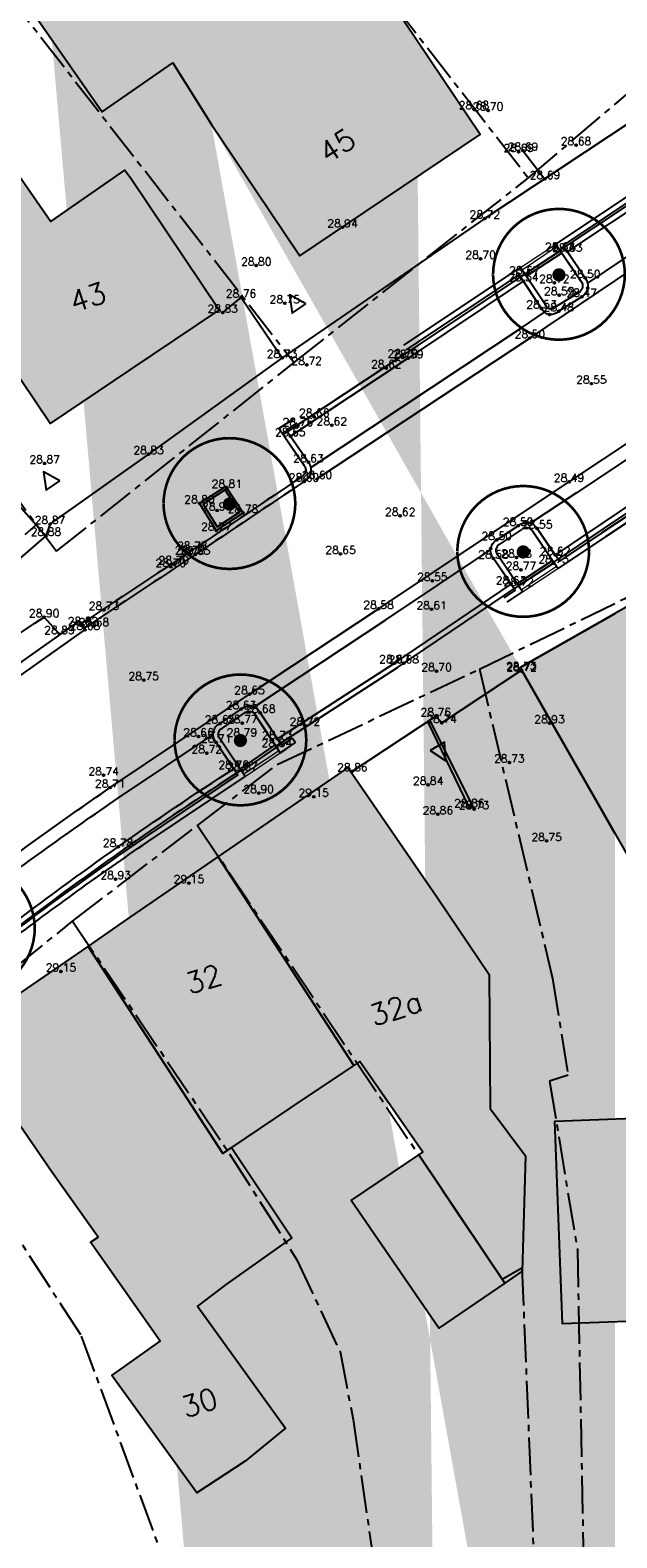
# Model space of a CAD drawing. Header units: metres. Extents: x 202952 to 203755, y 348879 to 349702.
# Tile 79 of 82: x 203532 to 203555, y 349503 to 349560. Entities that reach past the tile are written whole.
import ezdxf
from ezdxf.enums import TextEntityAlignment as Align

# ---------------------------------------------------------------- set-up
doc = ezdxf.new("R2010")
doc.units = ezdxf.units.M
doc.linetypes.add('1-200 CENTER', pattern=[4.28625, 2.8575, -0.47625, 0.47625, -0.47625])
for name, color, linetype in [('PH-BEST-BEBOUWING', 1, 'Continuous'), ('PH-BEST-BEBOUWING-ARCERING', 254, 'Continuous'), ('PH-BEST-HUISNUMMER', 7, 'Continuous'), ('PH-BEST-INRIT', 8, 'Continuous'), ('PH-BEST-KADASTRALE-GRENS', 240, '1-200 CENTER'), ('PH-INM-BOOM-HANDHAVEN', 96, 'Continuous'), ('PH-INM-HOOGTE', 20, 'Continuous'), ('PH-INM-HOOGTEPUNT', 20, 'Continuous'), ('PH-INM-KANTVERHARDING', 253, 'Continuous'), ('PH-NIEUW-BAND-18-20', 115, 'Continuous')]:
    doc.layers.add(name, color=color, linetype=linetype)
doc.layers.add('PH-NIEUW-OPSLUITBAND-10', color=115, linetype='Continuous', lineweight=18)
doc.styles.add('ISO', font='ISO')
doc.styles.add('ROMANS', font='romans.shx')

# ---------------------------------------------------------------- blocks, each defined once
blk = doc.blocks.new('INRITSYMBOOL')
at = {"layer": 'PH-BEST-INRIT'}
blk.add_lwpolyline([(-0.315, 0.63), (0, 0), (0.315, 0.63)], close=True, dxfattribs=at)
blk = doc.blocks.new('MARKER', base_point=(45, 10))
at = {"color": 0}
for radius in [0.35, 0.25]:
    blk.add_circle((45, 10), radius, dxfattribs=at)
at = {"color": 0, "style": 'ISO'}
blk.add_attdef('MARKER', (45.6, 10), '', height=0.9, dxfattribs=at)
blk = doc.blocks.new('*U15')
at = {"const_width": 0.1}
blk.add_lwpolyline([(-2.5, 0.004, 0.990403), (2.5, 0.03, 0.990403), (-2.5, 0.018)], format="xyb", dxfattribs=at)
at = {"linetype": 'Continuous', "const_width": 0.25}
blk.add_lwpolyline([(-0.125, 0, 1), (0.125, 0, 1)], format="xyb", close=True, dxfattribs=at)

msp = doc.modelspace()

# ---------------------------------------------------------------- hatches: boundary and pattern name
at = {"layer": 'PH-BEST-BEBOUWING-ARCERING'}
h = msp.add_hatch(color=256, dxfattribs=at)
h.dxf.hatch_style = 1
h.paths.add_polyline_path([(203546.09, 349561.31), (203544.88, 349563.015), (203544.402, 349562.68), (203542.157, 349565.917), (203537.682, 349562.789), (203535.411, 349566.052), (203531.051, 349563.009), (203535.105, 349557.187), (203537.782, 349559.053), (203539.25, 349556.71), (203540.942, 349554.194), (203542.6, 349551.73), (203545.045, 349553.374), (203549.44, 349556.33)])
h = msp.add_hatch(color=256, dxfattribs=at)
h.paths.add_polyline_path([(203540.009, 349517.924), (203539.679, 349517.703), (203534.573, 349525.552), (203535.756, 349526.365), (203539.507, 349528.944), (203544.65, 349521.035), (203542.774, 349519.778)], flags=16)
h.paths.add_polyline_path([(203550.377, 349512.783), (203547.881, 349511.08), (203544.555, 349515.914), (203547.115, 349517.643)], flags=16)
edge = h.paths.add_edge_path()
edge.add_line((203553.259, 349471.405), (203554.562, 349471.68))
edge.add_line((203539.25, 349556.71), (203537.782, 349559.053))
edge.add_line((203537.782, 349559.053), (203535.105, 349557.187))
edge.add_line((203535.105, 349557.187), (203533.194, 349559.932))
edge.add_line((203548.952, 349380.322), (203553.998, 349380.879))
edge.add_line((203553.998, 349380.879), (203553.895, 349381.816))
edge.add_line((203553.895, 349381.816), (203554.562, 349381.89))
edge.add_line((203548.08, 349281.827), (203554.562, 349281.972))
edge.add_line((203525.032, 349559.932), (203526.638, 349557.904))
edge.add_line((203526.638, 349557.904), (203522.972, 349554.955))
edge.add_line((203522.972, 349554.955), (203519.031, 349559.932))
edge.add_line((203554.562, 349271.214), (203548.32, 349271.075))
edge.add_line((203548.32, 349271.075), (203548.08, 349281.827))
edge.add_line((203554.562, 349368.005), (203554.29, 349367.975))
edge.add_line((203554.29, 349367.975), (203554.071, 349369.968))
edge.add_line((203554.071, 349369.968), (203550.142, 349369.534))
edge.add_line((203550.142, 349369.534), (203548.952, 349380.322))
edge.add_line((203547.017, 349559.932), (203549.44, 349556.33))
edge.add_line((203549.44, 349556.33), (203545.045, 349553.374))
edge.add_line((203545.045, 349553.374), (203542.6, 349551.73))
edge.add_line((203542.6, 349551.73), (203540.942, 349554.194))
edge.add_line((203540.942, 349554.194), (203539.25, 349556.71))
edge.add_line((203554.562, 349529.822), (203553.638, 349531.437))
edge.add_line((203553.638, 349531.437), (203550.96, 349536.12))
edge.add_line((203550.96, 349536.12), (203554.562, 349538.177))
edge.add_line((203554.562, 349511.313), (203552.567, 349511.238))
edge.add_line((203552.567, 349511.238), (203552.281, 349518.928))
edge.add_line((203552.281, 349518.928), (203554.562, 349519.013))
edge.add_line((203554.562, 349466.764), (203554.252, 349466.699))
edge.add_line((203554.252, 349466.699), (203553.259, 349471.405))
msp.add_hatch(color=256, dxfattribs=at).paths.add_polyline_path([(203529.787, 349550.341), (203529.623, 349550.574), (203530.26, 349551.026), (203528.16, 349554.017), (203531.057, 349556.038), (203533.156, 349553.031), (203535.959, 349554.976), (203536.19, 349554.67), (203539.54, 349549.69), (203536.149, 349547.404), (203533.13, 349545.37)])
h = msp.add_hatch(color=256, dxfattribs=at)
h.dxf.hatch_style = 1
h.paths.add_polyline_path([(203560.072, 349535.336), (203558.34, 349538.364), (203557.49, 349539.85), (203556.22, 349539.125), (203554.687, 349538.249), (203550.96, 349536.12), (203553.638, 349531.437), (203555.219, 349528.672), (203555.322, 349528.731), (203556.962, 349525.866), (203557.861, 349524.276), (203560.827, 349526.016), (203558.664, 349529.919), (203558.328, 349530.524), (203561.692, 349532.499), (203560.47, 349534.64)])
h = msp.add_hatch(color=256, dxfattribs=at)
h.paths.add_polyline_path([(203540.009, 349517.924), (203539.679, 349517.703), (203534.573, 349525.552), (203535.756, 349526.365), (203539.507, 349528.944), (203544.65, 349521.035), (203542.774, 349519.778)])
h.paths.add_polyline_path([(203550.377, 349512.783), (203547.881, 349511.08), (203544.555, 349515.914), (203547.115, 349517.643)])
h.paths.add_polyline_path([(203539.507, 349528.944), (203544.256, 349532.21), (203544.43, 349532.33), (203544.691, 349531.951), (203547.83, 349527.39), (203549.791, 349524.483), (203549.825, 349519.409), (203551.169, 349517.612), (203551.036, 349513.233), (203550.377, 349512.783), (203547.115, 349517.643), (203547.272, 349517.749), (203544.878, 349521.188), (203544.65, 349521.035)])
h = msp.add_hatch(color=256, dxfattribs=at)
h.paths.add_polyline_path([(203540.009, 349517.924), (203539.679, 349517.703), (203534.573, 349525.552), (203535.756, 349526.365), (203539.507, 349528.944), (203544.65, 349521.035), (203542.774, 349519.778)])
h.paths.add_polyline_path([(203529.64, 349522.16), (203531.175, 349523.216), (203534.573, 349525.552), (203539.679, 349517.703), (203540.009, 349517.924), (203542.3, 349514.501), (203539.79, 349512.714), (203538.723, 349511.908), (203542.06, 349507.285), (203540.53, 349506.035), (203538.698, 349504.836), (203535.466, 349509.276), (203537.309, 349510.589), (203534.66, 349514.335), (203534.948, 349514.531), (203533.184, 349517.017), (203533.04, 349517.22)])
h = msp.add_hatch(color=256, dxfattribs=at)
h.dxf.hatch_style = 1
h.paths.add_polyline_path([(203561.609, 349519.276), (203560.891, 349511.549), (203552.567, 349511.238), (203552.281, 349518.928)])

# ---------------------------------------------------------------- linework, layer by layer
at = {"layer": 'PH-BEST-BEBOUWING'}
for points in [[(203531.051, 349563.009), (203535.105, 349557.187), (203537.782, 349559.053), (203539.25, 349556.71)], [(203539.25, 349556.71), (203540.942, 349554.194), (203542.6, 349551.73), (203545.045, 349553.374), (203549.44, 349556.33), (203546.09, 349561.31)], [(203557.49, 349539.85), (203556.22, 349539.125), (203554.687, 349538.249), (203550.96, 349536.12)], [(203554.562, 349529.822), (203553.638, 349531.437), (203550.96, 349536.12), (203554.562, 349538.177)], [(203550.96, 349536.12), (203553.638, 349531.437), (203555.219, 349528.672), (203555.322, 349528.731), (203556.962, 349525.866)], [(203561.609, 349519.276), (203560.891, 349511.549), (203552.567, 349511.238), (203552.281, 349518.928), (203561.609, 349519.276)]]:
    msp.add_lwpolyline(points, dxfattribs=at)
for points in [[(203529.787, 349550.341), (203529.623, 349550.574), (203530.26, 349551.026), (203528.16, 349554.017), (203531.057, 349556.038), (203533.156, 349553.031), (203535.959, 349554.976), (203536.19, 349554.67), (203539.54, 349549.69), (203536.149, 349547.404), (203533.13, 349545.37), (203529.787, 349550.341)], [(203539.507, 349528.944), (203544.256, 349532.21), (203544.43, 349532.33), (203544.691, 349531.951), (203547.83, 349527.39), (203549.791, 349524.483), (203549.825, 349519.409), (203551.169, 349517.612), (203551.036, 349513.233), (203550.377, 349512.783), (203547.115, 349517.643), (203547.272, 349517.749), (203544.878, 349521.188), (203544.65, 349521.035), (203539.507, 349528.944)], [(203540.009, 349517.924), (203539.679, 349517.703), (203534.573, 349525.552), (203535.756, 349526.365), (203539.507, 349528.944), (203544.65, 349521.035), (203542.774, 349519.778), (203540.009, 349517.924)], [(203529.64, 349522.16), (203531.175, 349523.216), (203534.573, 349525.552), (203539.679, 349517.703), (203540.009, 349517.924), (203542.3, 349514.501), (203539.79, 349512.714), (203538.723, 349511.908), (203542.06, 349507.285), (203540.53, 349506.035), (203538.698, 349504.836), (203535.466, 349509.276), (203537.309, 349510.589), (203534.66, 349514.335), (203534.948, 349514.531), (203533.184, 349517.017), (203533.04, 349517.22), (203529.64, 349522.16)], [(203550.377, 349512.783), (203547.881, 349511.08), (203544.555, 349515.914), (203547.115, 349517.643), (203550.377, 349512.783)]]:
    msp.add_lwpolyline(points, close=True, dxfattribs=at)
at = {"layer": 'PH-BEST-KADASTRALE-GRENS', "ltscale": 0.5}
for p, q in [((203511.717, 349587.079), (203542.386, 349547.684)), ((203517.464, 349562.271), (203532.609, 349541.544)), ((203551.275, 349554.687), (203558.851, 349561.124)), ((203542.386, 349547.684), (203551.275, 349554.687)), ((203527.363, 349536.919), (203532.609, 349541.544)), ((203549.415, 349536.061), (203558.874, 349540.65)), ((203533.981, 349526.505), (203538.728, 349530.135))]:
    msp.add_line(p, q, dxfattribs=at)
for points in [[(203520.181, 349595.373), (203544.811, 349563.006), (203551.275, 349554.687)], [(203532.609, 349541.544), (203533.374, 349540.531), (203542.386, 349547.684)], [(203538.728, 349530.135), (203541.748, 349532.445), (203549.415, 349536.061)], [(203549.415, 349536.061), (203552.191, 349524.339), (203552.779, 349520.664), (203552.076, 349520.439), (203553.134, 349514.055), (203553.681, 349486.128), (203554.562, 349486.33)], [(203549.415, 349536.061), (203552.191, 349524.339), (203552.779, 349520.664), (203552.076, 349520.439), (203553.134, 349514.055), (203553.681, 349486.128), (203559.407, 349487.444)], [(203538.728, 349530.135), (203550.276, 349512.934), (203551.029, 349513.36), (203552.154, 349485.89), (203547.915, 349484.923)], [(203527.688, 349521.033), (203530.058, 349523.343), (203533.981, 349526.505)], [(203533.981, 349526.505), (203539.938, 349517.689), (203542.492, 349513.667), (203544.128, 349510.188), (203544.623, 349507.612), (203547.915, 349484.923)], [(203527.688, 349521.033), (203534.315, 349510.778), (203544.122, 349484.06)]]:
    msp.add_lwpolyline(points, dxfattribs=at)
at = {"layer": 'PH-INM-KANTVERHARDING'}
for p, q in [((203550.973, 349550.941), (203546.603, 349548.018)), ((203550.177, 349540.791), (203551.007, 349541.342)), ((203551.441, 349541.284), (203552.238, 349540.112)), ((203550.896, 349539.225), (203550.109, 349540.384)), ((203541.663, 349533.188), (203540.338, 349532.28))]:
    msp.add_line(p, q, dxfattribs=at)
at = {"layer": 'PH-INM-KANTVERHARDING', "flags": 128}
for points in [[(203571.59, 349567.836), (203564.52, 349563.04), (203557.152, 349558.131), (203549.621, 349553.149), (203541.931, 349547.866)], [(203543.255, 349543.271), (203551.33, 349548.616), (203559.138, 349553.863), (203562.655, 349556.135)], [(203551.068, 349555.721), (203551.904, 349554.644)], [(203539.679, 349549.578), (203540.374, 349550.151), (203541.931, 349547.866), (203536.867, 349544.215), (203533.128, 349541.565), (203532.972, 349541.12)], [(203529.754, 349544.759), (203532.972, 349541.12), (203526.016, 349535.085)], [(203538.797, 349542.348), (203539.436, 349541.313), (203540.448, 349541.986), (203539.802, 349542.992), (203538.797, 349542.348)], [(203552.178, 349540.166), (203550.851, 349539.302)], [(203552.233, 349540.082), (203550.905, 349539.218)], [(203544.598, 349532.188), (203547.761, 349534.278), (203547.986, 349534.028), (203551.008, 349536.026), (203551.018, 349535.981)], [(203549.032, 349530.83), (203547.472, 349534.057), (203547.553, 349534.071), (203549.214, 349530.753)]]:
    msp.add_lwpolyline(points, dxfattribs=at)
at = {"layer": 'PH-INM-KANTVERHARDING'}
for points in [[(203553.523, 349550.692), (203558.863, 349554.281), (203562.393, 349556.569)], [(203559.185, 349547.276), (203563.64, 349550.218), (203568.611, 349553.504), (203568.832, 349553.17), (203563.861, 349549.884), (203559.403, 349546.936), (203553.095, 349542.749), (203551.36, 349541.593)], [(203543.015, 349543.712), (203551.053, 349549.032), (203551.887, 349549.593)], [(203552.238, 349540.112), (203556.046, 349542.668), (203560.497, 349545.612)], [(203540.862, 349534.626), (203540.971, 349534.699), (203545.866, 349537.935), (203549.84, 349540.581)], [(203541.695, 349533.139), (203546.304, 349536.123), (203550.896, 349539.225)]]:
    msp.add_lwpolyline(points, dxfattribs=at)
for points in [[(203557.649, 349555.144), (203552.752, 349551.89), (203553.43, 349550.893, -0.449897), (203553.297, 349550.176), (203552.427, 349549.632, -0.52983), (203551.773, 349549.737), (203550.972, 349550.936), (203552.48, 349551.921)], [(203557.539, 349555.311), (203552.472, 349551.945), (203553.268, 349550.774, -0.457352), (203553.193, 349550.346), (203552.296, 349549.785)], [(203552.296, 349549.785, -0.585535), (203551.949, 349549.833), (203551.195, 349550.962), (203552.534, 349551.837)], [(203551.081, 349550.773), (203546.714, 349547.852), (203542.247, 349544.899), (203542.932, 349543.903, -0.450593), (203542.765, 349543.175, -0.001356), (203538.631, 349540.405, -0.001379), (203534.412, 349537.611)], [(203546.604, 349548.019), (203541.966, 349544.953), (203542.769, 349543.788, -0.460554), (203542.662, 349543.346, -0.001359), (203538.521, 349540.572, -0.001381), (203534.296, 349537.775)], [(203427.001, 349431.955, 0.029006), (203435.731, 349435.695), (203437.428, 349436.504, 0.047479), (203454.494, 349447.066), (203456.047, 349448.269, 0.039107), (203467.126, 349458.936), (203473.96, 349466.798), (203480.915, 349474.975), (203488.718, 349484.11), (203491.685, 349487.573), (203496.799, 349493.534), (203501.851, 349499.449), (203508.03, 349506.684, -0.039138), (203524.494, 349523.23, -0.013499), (203529.802, 349527.52, -0.013681), (203535.409, 349531.569), (203540.694, 349535.115), (203545.59, 349538.351), (203552.818, 349543.165), (203559.127, 349547.352)], [(203550.883, 349541.5, -0.466822), (203551.609, 349541.392), (203552.291, 349540.389), (203555.935, 349542.835), (203560.217, 349545.666), (203559.364, 349546.91)], [(203549.951, 349540.261, -0.47165), (203550.073, 349540.962), (203550.883, 349541.5)], [(203540.375, 349534.55, -0.477447), (203541.101, 349534.409), (203541.753, 349533.415), (203546.194, 349536.29), (203550.618, 349539.279), (203549.951, 349540.261)], [(203539.43, 349533.284, -0.501255), (203539.576, 349534.004), (203540.375, 349534.55)], [(203530.39, 349527.339, -0.012968), (203535.689, 349531.155), (203539.314, 349533.587)], [(203531.447, 349526.199, -0.019212), (203540.094, 349532.286), (203539.43, 349533.284)]]:
    msp.add_lwpolyline(points, format="xyb", dxfattribs=at)
at = {"layer": 'PH-INM-KANTVERHARDING', "flags": 128}
msp.add_lwpolyline([(203538.934, 349542.317), (203539.467, 349541.453), (203540.31, 349542.015), (203539.772, 349542.854)], close=True, dxfattribs=at)
msp.add_lwpolyline([(203522.119, 349529), (203520.993, 349530.369), (203521.464, 349530.775), (203522.025, 349530.105, -0.024304), (203532.905, 349538.032), (203533.486, 349537.394)], format="xyb", dxfattribs=at)
at = {"layer": 'PH-INM-KANTVERHARDING'}
msp.add_lwpolyline([(203521.648, 349528.038), (203527.925, 349532.944), (203534.454, 349537.551), (203534.224, 349537.878), (203527.686, 349533.265), (203521.402, 349528.353)], close=True, dxfattribs=at)
msp.add_lwpolyline([(203540.393, 349532.197), (203539.588, 349533.408, -0.532885), (203539.674, 349533.829), (203540.497, 349534.391, -0.496134), (203540.928, 349534.308), (203541.718, 349533.105)], format="xyb", close=True, dxfattribs=at)
for centre, radius, start, end in [((203551.201, 349541.142), 0.279, 30.6918, 134.1328), ((203550.301, 349540.561), 0.261, 118.2911, 222.7226), ((203614.944, 349416.769), 137.446, 122.85732, 127.42702)]:
    msp.add_arc(centre, radius, start, end, dxfattribs=at)
at = {"layer": 'PH-NIEUW-BAND-18-20', "ltscale": 0.2}
for points in [[(203552.315, 349552.176), (203561.508, 349558.296)], [(203552.594, 349552.121), (203561.447, 349558.015)], [(203552.315, 349552.176), (203553.296, 349550.733)], [(203552.594, 349552.121), (203553.462, 349550.846)], [(203546.553, 349548.34), (203550.979, 349551.286)], [(203551.939, 349549.848), (203550.978, 349551.286)], [(203546.664, 349548.174), (203550.923, 349551.009)], [(203551.773, 349549.737), (203550.923, 349551.009)], [(203541.809, 349545.182), (203542.392, 349545.57)], [(203542.769, 349543.788), (203541.809, 349545.182)], [(203542.089, 349545.128), (203542.505, 349545.405)], [(203542.933, 349543.901), (203542.089, 349545.128)], [(203555.247, 349541.777), (203554.202, 349541.083), (203552.396, 349539.88), (203551.441, 349541.284)], [(203555.137, 349541.943), (203554.092, 349541.25), (203552.45, 349540.156), (203551.609, 349541.392)], [(203550.473, 349538.599), (203551.057, 349538.988), (203550.109, 349540.384)], [(203550.36, 349538.765), (203550.778, 349539.043), (203549.951, 349540.261)], [(203540.928, 349534.308), (203541.86, 349532.887), (203542.079, 349533.034), (203542.445, 349533.276)], [(203541.101, 349534.409), (203541.917, 349533.166), (203541.969, 349533.201), (203542.329, 349533.439)], [(203542.329, 349533.439), (203542.329, 349533.439)], [(203542.329, 349533.439), (203542.445, 349533.276)]]:
    msp.add_lwpolyline(points, dxfattribs=at)
for points in [[(203530.553, 349527.025), (203531.565, 349525.721, -0.013042), (203536.81, 349529.498), (203540.528, 349531.993), (203539.588, 349533.408)], [(203539.43, 349533.284), (203540.251, 349532.049), (203536.698, 349529.664, 0.012644), (203531.602, 349526), (203530.712, 349527.147)]]:
    msp.add_lwpolyline(points, format="xyb", dxfattribs=at)
at = {"layer": 'PH-NIEUW-OPSLUITBAND-10', "ltscale": 0.2}
for points in [[(203550.978, 349551.286), (203552.315, 349552.176)], [(203551.034, 349551.203), (203552.371, 349552.093)], [(203551.001, 349539.071), (203552.34, 349539.963)], [(203551.057, 349538.988), (203552.396, 349539.88)], [(203540.473, 349532.077), (203541.805, 349532.971)], [(203540.528, 349531.993), (203541.86, 349532.887)]]:
    msp.add_lwpolyline(points, dxfattribs=at)

# ---------------------------------------------------------------- block references
at = {"layer": 'PH-BEST-INRIT'}
for p, rotation in [((203542.212, 349550.25), 214.3425773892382), ((203532.881, 349543.54), 214.3425773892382), ((203548.142, 349532.587), 30.20337302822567)]:
    msp.add_blockref('INRITSYMBOOL', p, dxfattribs=dict(at, rotation=rotation))
at = {"layer": 'PH-INM-BOOM-HANDHAVEN'}
for p in [(203552.434, 349551.01), (203539.933, 349542.319), (203551.077, 349540.505), (203540.349, 349533.357), (203530.049, 349526.217)]:
    msp.add_blockref('*U15', p, dxfattribs=at)
at = {"layer": 'PH-INM-HOOGTEPUNT', "xscale": 0.1, "yscale": 0.1, "zscale": 0.1}
for p in [(203549.209, 349557.29, 28.678), (203549.747, 349557.243, 28.698), (203550.905, 349555.67, 28.689), (203551.068, 349555.721, 28.686), (203553.082, 349555.928, 28.684), (203551.904, 349554.644, 28.689), (203544.223, 349552.813, 28.936), (203549.621, 349553.149, 28.715), (203552.48, 349551.921, 28.643), (203552.752, 349551.89, 28.534), (203540.95, 349551.362, 28.804), (203549.46, 349551.621, 28.698), (203551.084, 349550.775, 28.537), (203551.12, 349551.032, 28.666), (203552.261, 349550.707, 28.718), (203553.43, 349550.893, 28.502), (203540.374, 349550.151, 28.764), (203552.444, 349550.242, 28.587), (203553.297, 349550.176, 28.474), (203553.525, 349550.505, 28.471), (203539.679, 349549.578, 28.834), (203542.034, 349549.932, 28.751), (203551.773, 349549.737, 28.53), (203552.076, 349549.51, 28.483), (203552.427, 349549.632, 28.475), (203551.33, 349548.616, 28.5), (203541.931, 349547.866, 28.728), (203546.511, 349547.874, 28.701), (203546.714, 349547.852, 28.59), (203542.865, 349547.599, 28.718), (203545.884, 349547.473, 28.619), (203553.666, 349546.885, 28.553), (203543.149, 349545.627, 28.656), (203542.247, 349544.899, 28.65), (203542.529, 349545.276, 28.756), (203543.817, 349545.307, 28.621), (203532.923, 349543.863, 28.866), (203536.867, 349544.215, 28.831), (203542.932, 349543.903, 28.632), (203542.765, 349543.175, 28.602), (203543.013, 349543.504, 28.599), (203543.255, 349543.271, 28.596), (203552.818, 349543.165, 28.494), (203539.836, 349542.939, 28.808), (203538.797, 349542.348, 28.804), (203539.467, 349542.08, 28.913), (203540.448, 349541.986, 28.778), (203533.128, 349541.565, 28.866), (203546.411, 349541.872, 28.623), (203550.883, 349541.5, 28.5), (203551.226, 349541.62, 28.52), (203551.609, 349541.392, 28.546), (203532.972, 349541.12, 28.878), (203539.436, 349541.313, 28.771), (203550.073, 349540.962, 28.502), (203538.439, 349540.418, 28.78), (203538.524, 349540.594, 28.78), (203538.631, 349540.405, 28.651), (203544.147, 349540.429, 28.649), (203549.845, 349540.63, 28.526), (203549.951, 349540.261, 28.582), (203550.822, 349540.295, 28.784), (203552.291, 349540.389, 28.615), (203537.709, 349539.944, 28.7), (203537.822, 349540.042, 28.696), (203550.992, 349539.826, 28.774), (203552.233, 349540.082, 28.726), (203547.63, 349539.408, 28.547), (203550.618, 349539.279, 28.628), (203550.905, 349539.218, 28.724), (203532.905, 349538.032, 28.901), (203535.171, 349538.309, 28.727), (203545.59, 349538.351, 28.577), (203547.602, 349538.331, 28.607), (203533.486, 349537.394, 28.894), (203534.378, 349537.734, 28.823), (203534.454, 349537.551, 28.68), (203534.794, 349537.695, 28.684), (203546.194, 349536.29, 28.665), (203546.547, 349536.285, 28.677), (203547.79, 349535.988, 28.698), (203551.008, 349536.026, 28.732), (203551.018, 349535.981, 28.723), (203536.682, 349535.648, 28.75), (203540.694, 349535.115, 28.647), (203540.375, 349534.55, 28.63), (203540.784, 349534.65, 28.643), (203539.576, 349534.004, 28.651), (203540.422, 349534.011, 28.774), (203541.101, 349534.409, 28.682), (203547.761, 349534.278, 28.755), (203547.986, 349534.028, 28.736), (203552.075, 349534.012, 28.928), (203538.76, 349533.509, 28.661), (203539.323, 349533.684, 28.672), (203540.405, 349533.51, 28.792), (203541.753, 349533.415, 28.727), (203542.794, 349533.921, 28.724), (203539.072, 349532.874, 28.719), (203539.43, 349533.284, 28.709), (203541.73, 349533.113, 28.842), (203540.094, 349532.286, 28.762), (203550.553, 349532.522, 28.73), (203535.161, 349532.039, 28.737), (203540.424, 349532.218, 28.867), (203544.598, 349532.188, 28.859), (203547.473, 349531.678, 28.843), (203535.409, 349531.569, 28.71), (203541.043, 349531.361, 28.895), (203543.131, 349531.226, 29.153), (203547.841, 349530.56, 28.857), (203549.032, 349530.83, 28.857), (203549.214, 349530.753, 28.734), (203551.965, 349529.547, 28.754), (203535.71, 349529.324, 28.776), (203535.616, 349528.102, 28.932), (203538.395, 349527.952, 29.149), (203533.541, 349524.599, 29.15)]:
    msp.add_blockref('MARKER', p, dxfattribs=at)

# ---------------------------------------------------------------- texts
at = {"layer": 'PH-BEST-HUISNUMMER', "style": 'ROMANS'}
msp.add_text('45', height=0.8, rotation=32.6909, dxfattribs=at).set_placement((203543.658, 349555.202))
for s, p in [('43', (203534.561, 349550.167)), ('32', (203538.949, 349524.313)), ('32a', (203546.244, 349523.206)), ('30', (203538.793, 349508.249))]:
    msp.add_text(s, height=0.8, rotation=17.9, dxfattribs=at).set_placement(p, align=Align.MIDDLE_CENTER)
at = {"layer": 'PH-INM-HOOGTE', "style": 'ROMANS'}
for s, p in [('28.68', (203549.209, 349557.29)), ('28.70', (203549.747, 349557.243)), ('28.69', (203550.905, 349555.67)), ('28.69', (203551.068, 349555.721)), ('28.68', (203553.082, 349555.928)), ('28.69', (203551.904, 349554.644)), ('28.72', (203549.621, 349553.149)), ('28.94', (203544.223, 349552.813)), ('28.70', (203549.46, 349551.621)), ('28.64', (203552.48, 349551.921)), ('28.53', (203552.752, 349551.89)), ('28.80', (203540.95, 349551.362)), ('28.67', (203551.12, 349551.032)), ('28.50', (203553.43, 349550.893)), ('28.54', (203551.084, 349550.775)), ('28.72', (203552.261, 349550.707)), ('28.76', (203540.374, 349550.151)), ('28.75', (203542.034, 349549.932)), ('28.53', (203551.773, 349549.737)), ('28.59', (203552.444, 349550.242)), ('28.47', (203553.297, 349550.176)), ('28.83', (203539.679, 349549.578)), ('28.48', (203552.427, 349549.632)), ('28.50', (203551.33, 349548.616)), ('28.73', (203541.931, 349547.866)), ('28.72', (203542.865, 349547.599)), ('28.62', (203545.884, 349547.473)), ('28.70', (203546.511, 349547.874)), ('28.59', (203546.714, 349547.852)), ('28.55', (203553.666, 349546.885)), ('28.76', (203542.529, 349545.276)), ('28.66', (203543.149, 349545.627)), ('28.62', (203543.817, 349545.307)), ('28.65', (203542.247, 349544.899)), ('28.83', (203536.867, 349544.215)), ('28.87', (203532.923, 349543.863)), ('28.63', (203542.932, 349543.903)), ('28.81', (203539.836, 349542.939)), ('28.60', (203542.765, 349543.175)), ('28.60', (203543.255, 349543.271)), ('28.49', (203552.818, 349543.165)), ('28.80', (203538.797, 349542.348)), ('28.91', (203539.467, 349542.08)), ('28.78', (203540.448, 349541.986)), ('28.62', (203546.411, 349541.872)), ('28.88', (203532.972, 349541.12)), ('28.87', (203533.128, 349541.565)), ('28.77', (203539.436, 349541.313)), ('28.50', (203550.883, 349541.5)), ('28.55', (203551.609, 349541.392)), ('28.78', (203538.524, 349540.594)), ('28.50', (203550.073, 349540.962)), ('28.70', (203537.822, 349540.042)), ('28.78', (203538.439, 349540.418)), ('28.65', (203538.631, 349540.405)), ('28.65', (203544.147, 349540.429)), ('28.58', (203549.951, 349540.261)), ('28.78', (203550.822, 349540.295)), ('28.73', (203552.233, 349540.082)), ('28.62', (203552.291, 349540.389)), ('28.70', (203537.709, 349539.944)), ('28.55', (203547.63, 349539.408)), ('28.77', (203550.992, 349539.826)), ('28.63', (203550.618, 349539.279)), ('28.72', (203550.905, 349539.218)), ('28.73', (203535.171, 349538.309)), ('28.58', (203545.59, 349538.351)), ('28.61', (203547.602, 349538.331)), ('28.90', (203532.905, 349538.032)), ('28.82', (203534.378, 349537.734)), ('28.68', (203534.794, 349537.695)), ('28.89', (203533.486, 349537.394)), ('28.68', (203534.454, 349537.551)), ('28.67', (203546.194, 349536.29)), ('28.68', (203546.547, 349536.285)), ('28.70', (203547.79, 349535.988)), ('28.73', (203551.008, 349536.026)), ('28.72', (203551.018, 349535.981)), ('28.75', (203536.682, 349535.648)), ('28.65', (203540.694, 349535.115)), ('28.63', (203540.375, 349534.55)), ('28.68', (203541.101, 349534.409)), ('28.76', (203547.761, 349534.278)), ('28.65', (203539.576, 349534.004)), ('28.77', (203540.422, 349534.011)), ('28.72', (203542.794, 349533.921)), ('28.74', (203547.986, 349534.028)), ('28.93', (203552.075, 349534.012)), ('28.66', (203538.76, 349533.509)), ('28.71', (203539.43, 349533.284)), ('28.79', (203540.405, 349533.51)), ('28.84', (203541.73, 349533.113)), ('28.73', (203541.753, 349533.415)), ('28.72', (203539.072, 349532.874)), ('28.74', (203535.161, 349532.039)), ('28.76', (203540.094, 349532.286)), ('28.87', (203540.424, 349532.218)), ('28.86', (203544.598, 349532.188)), ('28.73', (203550.553, 349532.522)), ('28.71', (203535.409, 349531.569)), ('28.84', (203547.473, 349531.678)), ('28.90', (203541.043, 349531.361)), ('29.15', (203543.131, 349531.226)), ('28.86', (203549.032, 349530.83)), ('28.86', (203547.841, 349530.56)), ('28.73', (203549.214, 349530.753)), ('28.78', (203535.71, 349529.324)), ('28.75', (203551.965, 349529.547)), ('28.93', (203535.616, 349528.102)), ('29.15', (203538.395, 349527.952)), ('29.15', (203533.541, 349524.599))]:
    msp.add_text(s, height=0.3, dxfattribs=at).set_placement(p, align=Align.CENTER)

doc.saveas('drawing.dxf')
